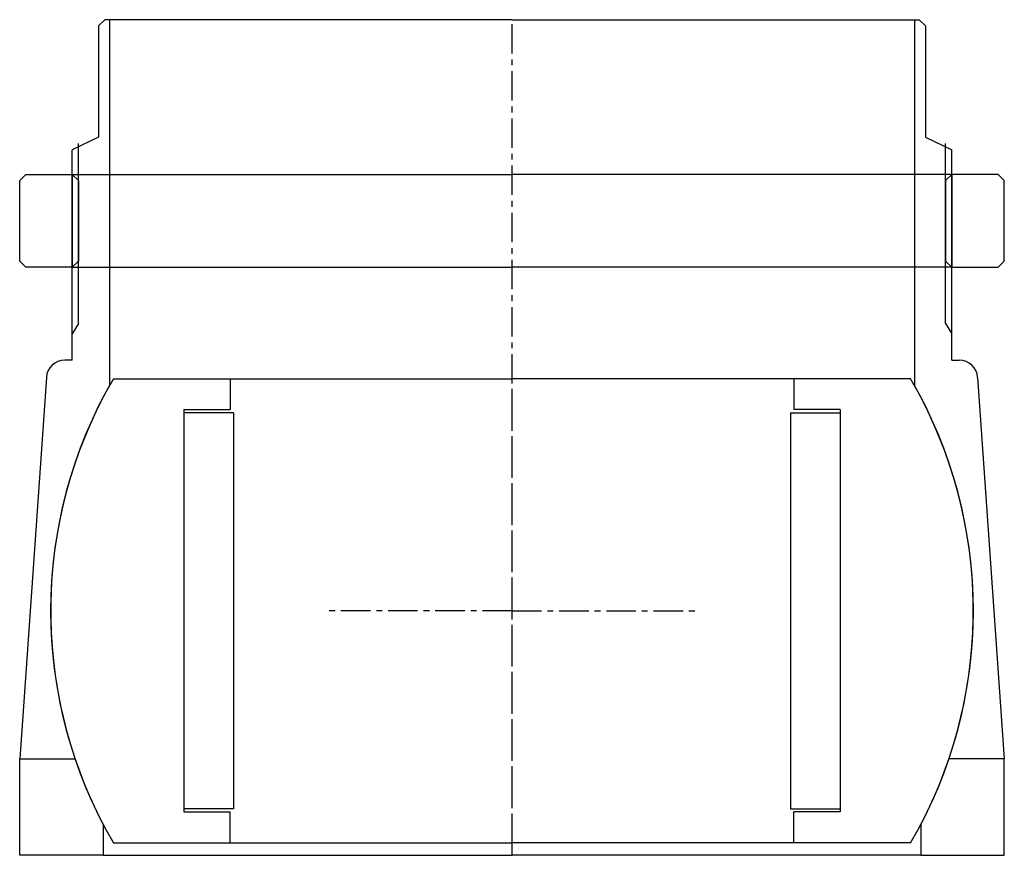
# Model space of a CAD drawing. Header units: millimetres. Extents: x -80 to 79, y 0 to 135.
import ezdxf

# ---------------------------------------------------------------- set-up
doc = ezdxf.new("R2010")
doc.units = ezdxf.units.MM
doc.header["$LTSCALE"] = 0.15
doc.header["$MEASUREMENT"] = 0
doc.linetypes.add('CENTER', pattern=[50.8, 31.75, -6.35, 6.35, -6.35])
doc.layers.get('0').update_dxf_attribs({"linetype": 'CONTINUOUS'})
doc.layers.add('CENTER', color=1, linetype='CENTER')

# ---------------------------------------------------------------- blocks, each defined once
blk = doc.blocks.new('Ball-149-90')
for p, q in [((-64.37, 37.5), (0, 37.5)), ((-45.5, 37.5), (-45.5, 32.5)), ((64.37, 37.5), (0, 37.5)), ((45.5, 37.5), (45.5, 32.5)), ((-53, 32.5), (-53, -32.5)), ((-53, 32.5), (-45.5, 32.5)), ((-45, 32), (-53, 32)), ((-45, 32), (-45, -32)), ((45, 32), (45, -32)), ((45, 32), (53, 32)), ((53, 32.5), (45.5, 32.5)), ((53, 32.5), (53, -32.5)), ((-45, -32), (-53, -32)), ((-53, -32.5), (-45.5, -32.5)), ((-45.5, -37.5), (-45.5, -32.5)), ((45, -32), (53, -32)), ((53, -32.5), (45.5, -32.5)), ((45.5, -37.5), (45.5, -32.5)), ((-64.37, -37.5), (0, -37.5)), ((64.37, -37.5), (0, -37.5))]:
    blk.add_line(p, q)
for start, end in [(149.7777, 210.2223), (329.7777, 30.2223)]:
    blk.add_arc((0, 0), 74.5, start, end)
at = {"layer": 'CENTER'}
for p, q in [((0, -37.5), (0, 37.5)), ((0, 0), (-30, 0)), ((0, 0), (30, 0))]:
    blk.add_line(p, q, dxfattribs=at)
blk = doc.blocks.new('5BT-159-149-house')
for p, q in [((-65.75, 95.5), (-66.75, 94.5)), ((-65, 95.5), (-65.75, 95.5)), ((-65, 95.5), (-65, 36.4)), ((0, 95.5), (-65, 95.5)), ((0, 95.5), (65, 95.5)), ((65, 95.5), (65, 36.4)), ((65, 95.5), (65.75, 95.5)), ((65.75, 95.5), (66.75, 94.5)), ((-66.75, 94.5), (-66.75, 76.5)), ((66.75, 94.5), (66.75, 76.5)), ((-66.75, 76.5), (-71, 74.5)), ((66.75, 76.5), (71, 74.5)), ((-70, 46.43), (-70, 75.5)), ((70, 46.43), (70, 75.5)), ((-71, 40.5), (-71, 74.5)), ((71, 40.5), (71, 74.5)), ((-70, 46.43), (-71, 44.74)), ((70, 46.43), (71, 44.74)), ((-71, 40.5), (-72.2, 40.5)), ((71, 40.5), (72.2, 40.5)), ((-75.19, 37.69), (-79.5, -23.9)), ((75.19, 37.69), (79.5, -23.9)), ((-79.5, -39.5), (-79.5, -23.9)), ((-79.5, -23.9), (-70.56, -23.9)), ((79.5, -23.9), (70.56, -23.9)), ((79.5, -39.5), (79.5, -23.9)), ((-66, -34.56), (-66, -39.5)), ((66, -34.56), (66, -39.5)), ((-66, -39.5), (-79.5, -39.5)), ((-66, -39.5), (0, -39.5)), ((66, -39.5), (0, -39.5)), ((66, -39.5), (79.5, -39.5))]:
    blk.add_line(p, q)
for centre, radius, start, end in [((-72.2, 37.5), 3, 89.9974, 176.3089), ((72.2, 37.5), 3, 3.6911, 90.0026), ((0, 0), 74.5, 150.7485, 207.6368), ((0, 0), 74.5, 332.3632, 29.2515)]:
    blk.add_arc(centre, radius, start, end)
at = {"layer": 'CENTER'}
blk.add_line((0, -39.5), (0, 95.5), dxfattribs=at)
blk = doc.blocks.new('5BT-159-149-nut')
for p, q in [((-78.5, 15), (-79.5, 14)), ((-78.5, 15), (-71, 15)), ((-71, 15), (0, 15)), ((-71, 15), (-71, 0)), ((-71, 15), (-70, 14)), ((71, 15), (0, 15)), ((71, 15), (70, 14)), ((71, 15), (71, 0)), ((78.5, 15), (71, 15)), ((78.5, 15), (79.5, 14)), ((-79.5, 1), (-79.5, 14)), ((-70, 14), (-70, 1)), ((70, 14), (70, 1)), ((79.5, 1), (79.5, 14)), ((-78.5, 0), (-79.5, 1)), ((-71, 0), (-78.5, 0)), ((-70, 1), (-71, 0)), ((-71, 0), (0, 0)), ((71, 0), (0, 0)), ((70, 1), (71, 0)), ((71, 0), (78.5, 0)), ((78.5, 0), (79.5, 1))]:
    blk.add_line(p, q)

msp = doc.modelspace()

# ---------------------------------------------------------------- block references
for name, p in [('5BT-159-149-house', (0, 39.5)), ('5BT-159-149-nut', (0, 95)), ('Ball-149-90', (0, 39.5))]:
    msp.add_blockref(name, p)

doc.saveas('drawing.dxf')
